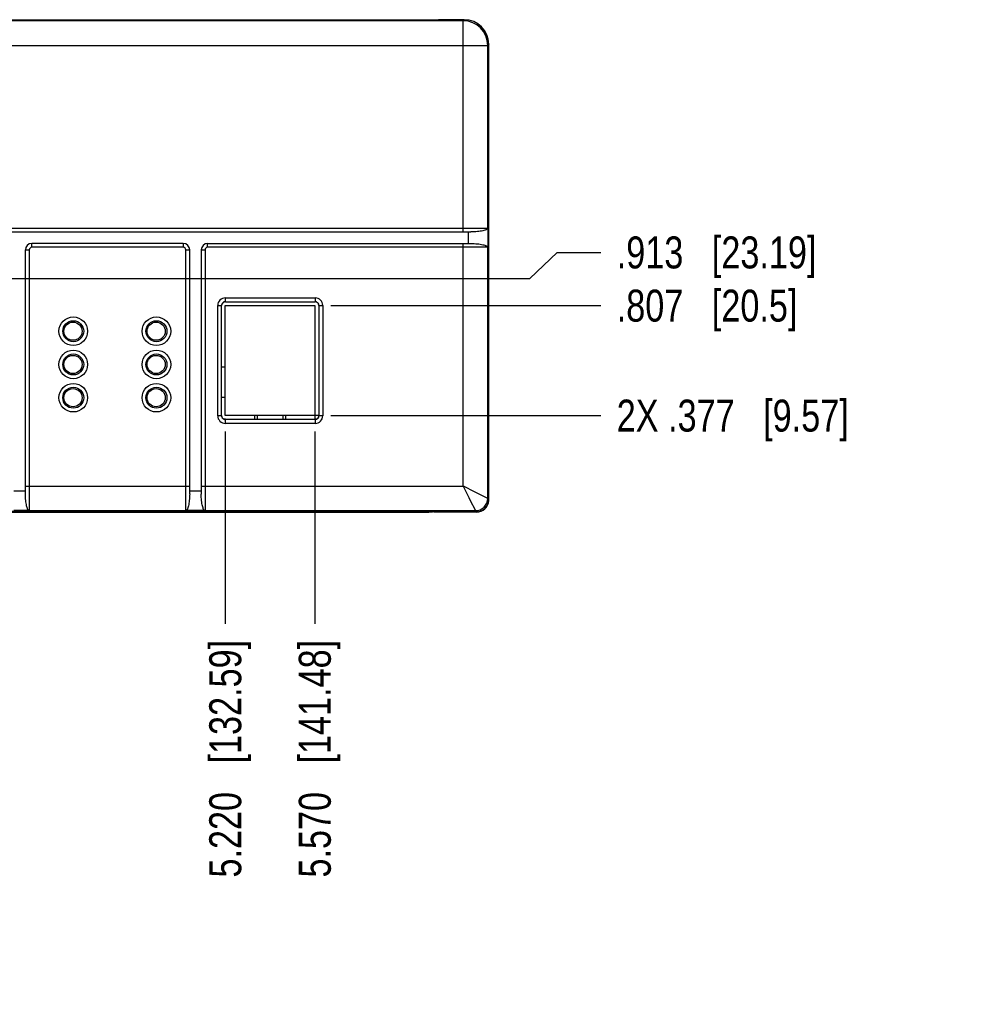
# Model space of a CAD drawing. Header units: inches. Extents: x 0 to 34, y 0 to 22.
# Tile 4 of 79: x 9.3 to 13.1, y 5.9 to 9.7. Entities that reach past the tile are written whole.
import ezdxf

# ---------------------------------------------------------------- set-up
doc = ezdxf.new("R2010")
doc.units = ezdxf.units.IN
doc.header["$LTSCALE"] = 1.87
doc.header["$MEASUREMENT"] = 0
doc.layers.get('0').update_dxf_attribs({"linetype": 'CONTINUOUS'})
doc.layers.add('DIMENSIONS', color=7, linetype='CONTINUOUS')
doc.styles.get("Standard").update_dxf_attribs({"font": 'txt', "width": 0.8})
doc.dimstyles.new('DIMSTYLE_2', dxfattribs={"dimtxt": 0.125, "dimasz": 0.18, "dimexe": 0.18, "dimexo": 0.0625, "dimgap": 0.09, "dimtad": 0, "dimtih": 1, "dimtoh": 1, "dimdec": 3, "dimzin": 4, "dimdsep": 46, "dimtxsty": 'STANDARD', "dimblk": '_FILLED', "dimblk1": '_FILLED', "dimblk2": '_FILLED', "dimcen": 0.09, "dimadec": 0, "dimazin": 0, "dimtp": 0.01, "dimtm": 0.01, "dimtfac": 1, "dimtdec": 3, "dimtofl": 0, "dimtmove": 0, "dimatfit": 3, "dimldrblk": '_FILLED', "dimfxl": 1, "dimtolj": 1, "dimtzin": 4, "dimarcsym": 0})

# ---------------------------------------------------------------- blocks, each defined once
blk = doc.blocks.new('*D20')
at = {"layer": 'DIMENSIONS', "color": 2, "linetype": 'CONTINUOUS'}
blk.add_line((10.5027, 8.1173), (10.5027, 7.3653), dxfattribs=at)
at = {"layer": 'DIMENSIONS', "color": 2, "linetype": 'CONTINUOUS', "insert": (10.4402, 7.3028), "char_height": 0.125, "width": 1.425, "attachment_point": 3, "rotation": 90, "line_spacing_factor": 0.9}
blk.add_mtext('5.570{\\Ftxt.shx;\\W1.000000;\\H0.125000; }[141.48]', dxfattribs=at)
blk = doc.blocks.new('_FILLED')
at = {"color": 0, "linetype": 'BYBLOCK'}
blk.add_solid([(0, 0), (-1, 0.174), (-1, -0.174)], dxfattribs=at)
blk = doc.blocks.new('*D21')
at = {"layer": 'DIMENSIONS', "color": 2, "linetype": 'CONTINUOUS'}
blk.add_line((10.1527, 8.1173), (10.1527, 7.3653), dxfattribs=at)
at = {"layer": 'DIMENSIONS', "color": 2, "linetype": 'CONTINUOUS', "insert": (10.0902, 7.3028), "char_height": 0.125, "width": 1.425, "attachment_point": 3, "rotation": 90, "line_spacing_factor": 0.9}
blk.add_mtext('5.220{\\Ftxt.shx;\\W1.000000;\\H0.125000; }[132.59]', dxfattribs=at)
blk = doc.blocks.new('*D24')
at = {"layer": 'DIMENSIONS', "color": 2, "linetype": 'CONTINUOUS'}
blk.add_line((10.5652, 8.1798), (11.6203, 8.1798), dxfattribs=at)
at = {"layer": 'DIMENSIONS', "color": 2, "linetype": 'CONTINUOUS', "insert": (11.6828, 8.2423), "char_height": 0.125, "width": 1.425, "attachment_point": 1, "line_spacing_factor": 0.9}
blk.add_mtext('2X .377{\\Ftxt.shx;\\W1.000000;\\H0.125000; }[9.57]', dxfattribs=at)
blk = doc.blocks.new('*D25')
at = {"layer": 'DIMENSIONS', "color": 2, "linetype": 'CONTINUOUS'}
blk.add_line((10.5652, 8.6098), (11.6203, 8.6098), dxfattribs=at)
at = {"layer": 'DIMENSIONS', "color": 2, "linetype": 'CONTINUOUS', "insert": (11.6828, 8.6723), "char_height": 0.125, "width": 1.125, "attachment_point": 1, "line_spacing_factor": 0.9}
blk.add_mtext('.807{\\Ftxt.shx;\\W1.000000;\\H0.125000; }[20.5]', dxfattribs=at)
blk = doc.blocks.new('*D26')
at = {"layer": 'DIMENSIONS', "color": 2, "linetype": 'CONTINUOUS'}
for p, q in [((11.3438, 8.7158), (11.4497, 8.8178)), ((11.4497, 8.8178), (11.6203, 8.8178)), ((9.2327, 8.7158), (11.3438, 8.7158))]:
    blk.add_line(p, q, dxfattribs=at)
at = {"layer": 'DIMENSIONS', "color": 2, "linetype": 'CONTINUOUS', "insert": (11.6828, 8.8803), "char_height": 0.125, "width": 1.225, "attachment_point": 1, "line_spacing_factor": 0.9}
blk.add_mtext('.913{\\Ftxt.shx;\\W1.000000;\\H0.125000; }[23.19]', dxfattribs=at)

msp = doc.modelspace()

# ---------------------------------------------------------------- linework, layer by layer
at = {"color": 9, "linetype": 'CONTINUOUS'}
for p, q in [((11.0824, 9.7236), (5.0329, 9.7236)), ((11.0868, 9.7279), (11.0824, 9.7236)), ((11.0824, 8.8978), (11.0824, 9.7236)), ((4.9369, 9.6276), (11.1784, 9.6276)), ((11.1828, 9.6319), (11.1784, 9.6276)), ((11.1784, 8.9128), (11.1784, 9.6276)), ((4.9369, 8.9128), (11.1784, 8.9128)), ((11.1024, 8.8978), (11.1024, 8.8528)), ((11.1784, 8.9128), (11.1784, 8.8528)), ((9.3717, 8.8278), (9.3867, 8.8278)), ((9.3867, 8.8278), (9.3867, 7.8081)), ((9.3967, 8.8378), (9.3967, 8.8528)), ((9.9887, 8.8378), (9.3967, 8.8378)), ((9.9887, 8.8528), (9.9887, 8.8378)), ((9.9987, 8.8278), (10.0137, 8.8278)), ((9.9987, 7.8081), (9.9987, 8.8278)), ((10.0587, 8.8278), (10.0737, 8.8278)), ((10.0737, 8.8278), (10.0737, 7.8081)), ((10.0837, 8.8378), (10.0837, 8.8528)), ((11.1784, 8.8378), (10.0837, 8.8378)), ((11.0824, 7.9041), (11.0824, 8.8528)), ((11.1784, 8.8528), (11.1784, 8.8378)), ((11.1784, 7.8561), (11.1784, 8.8378)), ((10.1533, 8.6402), (10.5041, 8.6402)), ((10.1533, 8.6252), (10.1533, 8.6402)), ((10.5041, 8.6402), (10.5041, 8.6252)), ((10.1233, 8.6102), (10.1383, 8.6102)), ((10.1233, 8.1794), (10.1233, 8.6102)), ((10.5191, 8.6102), (10.5341, 8.6102)), ((10.5341, 8.6102), (10.5341, 8.1794)), ((10.1383, 8.1794), (10.1233, 8.1794)), ((10.1533, 8.1494), (10.1533, 8.1644)), ((10.5041, 8.1644), (10.5041, 8.1494)), ((10.5341, 8.1794), (10.5191, 8.1794)), ((10.5041, 8.1494), (10.1533, 8.1494)), ((9.3717, 7.9041), (10.0137, 7.9041)), ((10.0587, 7.9041), (11.0824, 7.9041)), ((11.086, 7.9023), (11.0824, 7.9041)), ((11.0824, 7.9041), (11.1045, 7.8599)), ((11.1265, 7.882), (11.086, 7.9023)), ((9.3717, 7.8841), (9.3267, 7.8841)), ((10.0587, 7.8841), (10.0137, 7.8841)), ((11.1045, 7.8599), (11.109, 7.851)), ((11.1784, 7.8561), (11.1265, 7.882)), ((11.109, 7.851), (11.1304, 7.8081)), ((11.1827, 7.8518), (11.1828, 7.8518)), ((9.3867, 7.8081), (9.3267, 7.8081)), ((9.3867, 7.8081), (9.9987, 7.8081)), ((10.0137, 7.8081), (9.9987, 7.8081)), ((10.0737, 7.8081), (10.0137, 7.8081)), ((10.0737, 7.8081), (11.1304, 7.8081))]:
    msp.add_line(p, q, dxfattribs=at)
at = {"color": 7, "linetype": 'CONTINUOUS'}
for p, q in [((5.1302, 9.7278), (10.9852, 9.7278)), ((5.1302, 9.7268), (10.9852, 9.7268)), ((10.9707, 9.7278), (10.9707, 9.7268)), ((10.9852, 9.7268), (10.9862, 9.7278)), ((11.0868, 9.7279), (10.9862, 9.7279)), ((11.1828, 9.5994), (11.1828, 9.6319)), ((11.1817, 9.5983), (11.1827, 9.5993)), ((11.1817, 9.5983), (11.1817, 7.9323)), ((11.1827, 7.9323), (11.1827, 9.5983)), ((11.1827, 9.5838), (11.1817, 9.5838)), ((5.0033, 8.8978), (11.1121, 8.8978)), ((9.3717, 7.8745), (9.3717, 8.8278)), ((9.9887, 8.8528), (9.3967, 8.8528)), ((10.0137, 7.8745), (10.0137, 8.8278)), ((10.0587, 8.8278), (10.0587, 7.8732)), ((10.0837, 8.8528), (11.1121, 8.8528)), ((10.1533, 8.6252), (10.5041, 8.6252)), ((10.1383, 8.1794), (10.1383, 8.6102)), ((10.1527, 8.6098), (10.5027, 8.6098)), ((10.1527, 8.1798), (10.1527, 8.6098)), ((10.5027, 8.6098), (10.5027, 8.1648)), ((10.5191, 8.6102), (10.5191, 8.1794)), ((10.1527, 8.3693), (10.1387, 8.3693)), ((10.1387, 8.2513), (10.1527, 8.2513)), ((10.1537, 8.166), (10.1479, 8.166)), ((10.5187, 8.1798), (10.1527, 8.1798)), ((10.5041, 8.1644), (10.1533, 8.1644)), ((10.2677, 8.1798), (10.2677, 8.1648)), ((10.2777, 8.1798), (10.2777, 8.1648)), ((10.3777, 8.1798), (10.3777, 8.1648)), ((10.3877, 8.1798), (10.3877, 8.1648)), ((10.5095, 8.166), (10.5037, 8.166)), ((11.1827, 7.9468), (11.1817, 7.9468)), ((11.1817, 7.9323), (11.1827, 7.9313)), ((11.1828, 7.8518), (11.1828, 7.9313)), ((10.9672, 7.8048), (5.1482, 7.8048)), ((5.1667, 7.8028), (10.9487, 7.8028)), ((10.9487, 7.8028), (10.9487, 7.8048)), ((10.9672, 7.8048), (10.9682, 7.8038)), ((10.9682, 7.8038), (11.1348, 7.8038)), ((11.1347, 7.8028), (11.0447, 7.8028))]:
    msp.add_line(p, q, dxfattribs=at)
at = {"color": 9, "linetype": 'CONTINUOUS'}
for centre in [(9.5587, 8.5098), (9.8837, 8.5098), (9.5587, 8.3798), (9.8837, 8.3798), (9.5587, 8.2498), (9.8837, 8.2498)]:
    msp.add_circle(centre, 0.0559, dxfattribs=at)
at = {"color": 7, "linetype": 'CONTINUOUS'}
for centre, radius in [((9.5587, 8.5098), 0.0409), ((9.8837, 8.5098), 0.0409), ((9.5577, 8.5098), 0.0355), ((9.8827, 8.5098), 0.0355), ((9.5587, 8.3798), 0.0409), ((9.5577, 8.3798), 0.0355), ((9.8837, 8.3798), 0.0409), ((9.8827, 8.3798), 0.0355), ((9.5587, 8.2498), 0.0409), ((9.5577, 8.2498), 0.0355), ((9.8837, 8.2498), 0.0409), ((9.8827, 8.2498), 0.0355)]:
    msp.add_circle(centre, radius, dxfattribs=at)
for centre, radius, start, end in [((11.0824, 9.6276), 0.096, 0.0118, 89.9882), ((9.3967, 8.8278), 0.025, 90, 180), ((9.9887, 8.8278), 0.025, 0, 90), ((10.0837, 8.8278), 0.025, 90, 180), ((11.1347, 7.8508), 0.048, 270, 356.1349), ((10.9487, 7.8988), 0.096, 270, 281.1985)]:
    msp.add_arc(centre, radius, start, end, dxfattribs=at)
at = {"color": 9, "linetype": 'CONTINUOUS'}
for centre, radius, start, end in [((9.3967, 8.8278), 0.01, 90, 180), ((9.9887, 8.8278), 0.01, 0, 90), ((10.0837, 8.8278), 0.01, 90, 180), ((10.1533, 8.6102), 0.03, 90.0185, 179.9782), ((10.1533, 8.6102), 0.015, 89.9843, 180.0009), ((10.5041, 8.6102), 0.03, 0.0185, 89.9782), ((10.5041, 8.6102), 0.015, 359.9843, 90.0009), ((10.1533, 8.1794), 0.03, 180.0185, 269.9782), ((10.1533, 8.1794), 0.015, 179.9843, 270.0009), ((10.5041, 8.1794), 0.03, 270.0207, 359.9782), ((10.5041, 8.1794), 0.015, 269.9843, 0.0009), ((11.1304, 7.8561), 0.048, 270.0118, 359.9907)]:
    msp.add_arc(centre, radius, start, end, dxfattribs=at)
at = {"color": 7, "linetype": 'CONTINUOUS'}
for centre, major_axis, ratio, start_param, end_param in [((11.0867, 9.6319), (0.0679, 0.0679), 0.999829, -0.785312, 0.785312), ((10.1537, 8.6098), (0.0106, -0.0106), 0.999924, 2.356233, 3.926953), ((10.5037, 8.6098), (-0.0106, -0.0106), 0.999924, 2.356233, 3.926953), ((10.1537, 8.1798), (0.0106, 0.0106), 0.999924, 2.356233, 3.527471), ((10.5037, 8.1798), (-0.0106, 0.0106), 0.999924, 2.755714, 3.926953), ((11.1347, 7.8518), (0.0339, -0.0339), 0.999829, -0.785312, 0.785312)]:
    msp.add_ellipse(centre, major_axis=major_axis, ratio=ratio, start_param=start_param, end_param=end_param, dxfattribs=at)
for points, knots in [([(11.1784, 8.9128), (11.1784, 8.9125), (11.1784, 8.912), (11.1779, 8.911), (11.177, 8.9098), (11.1754, 8.9085), (11.1732, 8.9072), (11.1705, 8.9059), (11.1659, 8.9042), (11.1589, 8.9023), (11.149, 8.9005), (11.1377, 8.899), (11.1252, 8.8981), (11.1165, 8.8978), (11.1121, 8.8978)], [0, 0, 0, 0, 0.012457, 0.022692, 0.046575, 0.07584, 0.111514, 0.153979, 0.203305, 0.321916, 0.465078, 0.629102, 0.80926, 1, 1, 1, 1]), ([(11.1121, 8.8528), (11.1165, 8.8528), (11.1252, 8.8526), (11.1377, 8.8516), (11.149, 8.8502), (11.1589, 8.8483), (11.1659, 8.8464), (11.1705, 8.8447), (11.1732, 8.8435), (11.1754, 8.8422), (11.177, 8.8409), (11.1779, 8.8397), (11.1784, 8.8387), (11.1784, 8.8381), (11.1784, 8.8378)], [0, 0, 0, 0, 0.19074, 0.370898, 0.534922, 0.678084, 0.796695, 0.846021, 0.888486, 0.92416, 0.953425, 0.977308, 0.987543, 1, 1, 1, 1]), ([(9.3867, 7.8081), (9.3864, 7.8081), (9.3859, 7.8081), (9.3848, 7.8086), (9.3836, 7.8095), (9.3823, 7.8111), (9.381, 7.8133), (9.3798, 7.816), (9.3781, 7.8206), (9.3762, 7.8277), (9.3743, 7.8375), (9.3729, 7.8488), (9.3719, 7.8613), (9.3717, 7.87), (9.3717, 7.8745)], [0, 0, 0, 0, 0.012457, 0.022692, 0.046575, 0.07584, 0.111514, 0.153979, 0.203305, 0.321916, 0.465078, 0.629102, 0.80926, 1, 1, 1, 1]), ([(10.0137, 7.8745), (10.0137, 7.87), (10.0135, 7.8613), (10.0125, 7.8488), (10.011, 7.8375), (10.0092, 7.8277), (10.0073, 7.8206), (10.0056, 7.816), (10.0043, 7.8133), (10.0031, 7.8111), (10.0017, 7.8095), (10.0005, 7.8086), (9.9995, 7.8081), (9.999, 7.8081), (9.9987, 7.8081)], [0, 0, 0, 0, 0.19074, 0.370898, 0.534922, 0.678084, 0.796695, 0.846021, 0.888486, 0.92416, 0.953425, 0.977308, 0.987543, 1, 1, 1, 1]), ([(10.0737, 7.8081), (10.0734, 7.8081), (10.0729, 7.8081), (10.0719, 7.8086), (10.0707, 7.8094), (10.0694, 7.811), (10.0681, 7.8131), (10.0669, 7.8158), (10.0652, 7.8203), (10.0633, 7.8272), (10.0614, 7.8368), (10.06, 7.8479), (10.059, 7.8602), (10.0587, 7.8687), (10.0587, 7.8731)], [0, 0, 0, 0, 0.01257, 0.022858, 0.046825, 0.076106, 0.111737, 0.154111, 0.203312, 0.321612, 0.464482, 0.628359, 0.808663, 1, 1, 1, 1])]:
    msp.add_open_spline(points, degree=3, knots=knots, dxfattribs=at)

# ---------------------------------------------------------------- dimensions: what is measured, and where the dimension line sits
at = {"layer": 'DIMENSIONS', "color": 2, "linetype": 'CONTINUOUS'}
for feature_location, offset, dtype, origin, picture, middle in [((9.2327, 8.7158), (2.3876, 0.102), 0, (9.1702, 7.8028), '*D26', (12.2953, 8.8178)), ((10.5652, 8.6098), (1.0551, 0), 0, (10.5027, 7.8028), '*D25', (12.2453, 8.6098)), ((10.5027, 8.1173), (0, -0.752), 1, (4.9326, 8.1798), '*D20', (10.6595, 6.3221)), ((10.1527, 8.1173), (0, -0.752), 1, (4.9326, 8.1798), '*D21', (10.3095, 6.3221))]:
    dim = msp.add_ordinate_dim(feature_location=feature_location, offset=offset, dtype=dtype, origin=origin, dimstyle='DIMSTYLE_2', dxfattribs=at)
    dim.commit()
    dim.dimension.update_dxf_attribs({"geometry": picture, "text_midpoint": middle})
dim = msp.add_ordinate_dim(feature_location=(10.5652, 8.1798), offset=(1.0551, 0), dtype=0, origin=(10.5027, 7.8028), text='2X <>', dimstyle='DIMSTYLE_2', dxfattribs=at)
dim.commit()
dim.dimension.update_dxf_attribs({"geometry": '*D24', "text_midpoint": (12.3953, 8.1798)})

doc.saveas('drawing.dxf')
